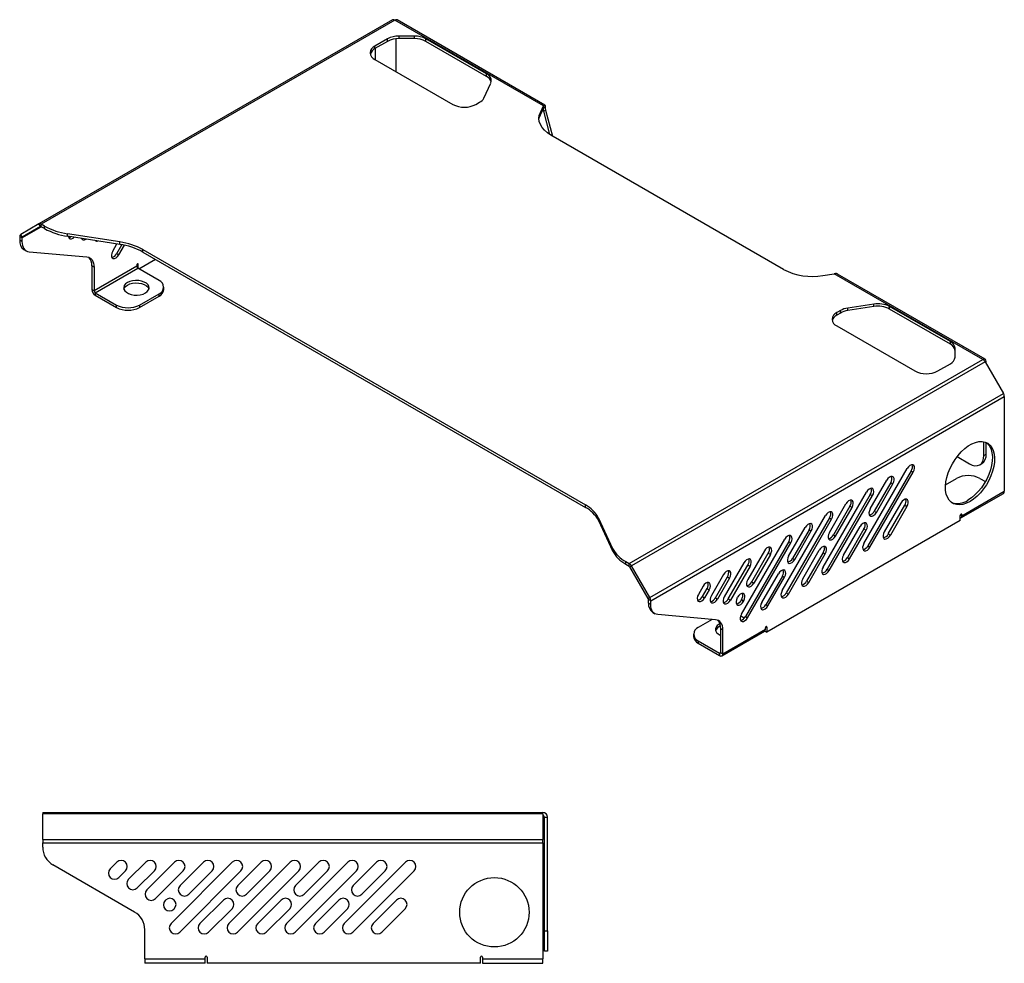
# Model space of a CAD drawing. Header units: millimetres. Extents: x 99 to 996, y 224 to 657.
# Tile 4 of 4: x 748 to 989, y 426 to 657. Entities that reach past the tile are written whole.
import ezdxf

# ---------------------------------------------------------------- set-up
doc = ezdxf.new("R2010")
doc.units = ezdxf.units.MM

msp = doc.modelspace()

# ---------------------------------------------------------------- linework, layer by layer
at = {"color": 7, "linetype": 'Continuous', "lineweight": 25}
for p, q in [((839.14, 656.93), (752.52, 606.93)), ((839.7, 656.88), (753.08, 606.87)), ((876.08, 635.88), (839.7, 656.88)), ((876.43, 636.06), (840.26, 656.93)), ((837.89, 652.29), (834.82, 650.51)), ((837.89, 651.67), (834.82, 649.9)), ((837.89, 651.67), (837.89, 652.29)), ((839.97, 652.31), (839.97, 644.28)), ((844.48, 652.96), (840.72, 652.96)), ((840.72, 652.35), (840.72, 652.96)), ((844.48, 652.35), (840.72, 652.35)), ((844.48, 652.35), (844.48, 652.96)), ((862.18, 643.7), (847.3, 652.29)), ((847.3, 651.67), (847.3, 652.29)), ((862.18, 643.09), (847.3, 651.67)), ((834.82, 649.9), (834.82, 650.51)), ((834.98, 647.16), (834.98, 649.99)), ((834.82, 647.25), (853.91, 636.23)), ((862.18, 643.09), (862.18, 643.7)), ((861.5, 637.78), (863.21, 641.47)), ((859.57, 636.23), (860.46, 636.74)), ((875.34, 634.27), (876.08, 635.88)), ((875.34, 633.65), (876.08, 635.26)), ((876.08, 635.26), (876.08, 635.88)), ((876.09, 634.54), (876.62, 634.85)), ((876.09, 634.54), (877.6, 628.89)), ((876.12, 635.37), (876.54, 635.61)), ((876.16, 635.66), (876.31, 636.07)), ((876.62, 634.85), (878.33, 628.46)), ((875.34, 633.65), (875.34, 634.27)), ((934.9, 595.8), (877.92, 628.69)), ((752.52, 606.93), (748.06, 604.35)), ((748.35, 603.53), (753.08, 606.26)), ((752.91, 606.29), (748.43, 603.7)), ((752.89, 606.28), (748.43, 603.7)), ((752.89, 606.28), (752.52, 606.93)), ((753.91, 606.39), (753.08, 606.87)), ((753.08, 606.26), (753.08, 606.87)), ((753.91, 605.78), (753.08, 606.26)), ((753.91, 605.78), (753.91, 606.39)), ((748.35, 603.53), (747.82, 603.84)), ((747.82, 603.84), (747.82, 602.95)), ((748.43, 603.7), (748.06, 604.35)), ((748.35, 603.53), (748.35, 602.64)), ((772.36, 602.54), (759.52, 604.53)), ((759.52, 603.91), (759.52, 604.53)), ((772.36, 601.93), (759.52, 603.91)), ((748.35, 602.64), (747.82, 602.95)), ((748.86, 600.66), (749.39, 600.35)), ((770.59, 600.24), (771.63, 602.04)), ((771.56, 599.68), (772.81, 601.85)), ((772.09, 599.37), (773.45, 601.73)), ((772.36, 601.93), (772.36, 602.54)), ((777.97, 600.67), (886.37, 538.09)), ((777.97, 600.06), (777.97, 600.67)), ((750.12, 600.13), (764.26, 598.86)), ((771.56, 599.68), (772.09, 599.37)), ((776.99, 595.95), (781.04, 598.29)), ((777.97, 600.06), (886.37, 537.48)), ((766.03, 596.35), (765.5, 596.65)), ((765.5, 596.65), (765.5, 590.85)), ((776.46, 596.56), (766.03, 590.54)), ((766.03, 596.35), (766.03, 590.54)), ((766.3, 590.08), (776.73, 596.1)), ((776.46, 596.87), (776.46, 596.56)), ((776.64, 597.17), (776.82, 597.07)), ((781.94, 593.09), (776.73, 596.1)), ((776.82, 596.05), (776.82, 597.07)), ((944.56, 594.3), (947.35, 594.73)), ((983.73, 573.73), (947.35, 594.73)), ((984.29, 573.79), (948.13, 594.66)), ((783.11, 590.85), (783.11, 591.46)), ((766.03, 590.54), (765.5, 590.85)), ((766.3, 590.08), (771.51, 587.07)), ((766.3, 590.08), (766.3, 589.47)), ((766.3, 589.47), (771.51, 586.46)), ((777.17, 587.07), (781.94, 589.83)), ((777.17, 586.46), (781.94, 589.21)), ((781.94, 589.21), (781.94, 589.83)), ((771.51, 586.46), (771.51, 587.07)), ((777.17, 587.07), (777.17, 586.46)), ((957.04, 587.31), (950.65, 586.32)), ((957.04, 586.69), (950.65, 585.7)), ((950.65, 585.7), (950.65, 586.32)), ((957.04, 586.69), (957.04, 587.31)), ((975.78, 578.12), (960.9, 586.71)), ((960.9, 586.09), (960.9, 586.71)), ((975.78, 577.51), (960.9, 586.09)), ((948.85, 585.72), (947.96, 585.2)), ((947.96, 584.59), (947.96, 585.2)), ((948.85, 585.11), (947.96, 584.59)), ((948.85, 585.11), (948.85, 585.72)), ((947.96, 581.94), (967.05, 570.91)), ((975.78, 577.51), (975.78, 578.12)), ((976.95, 574.32), (976.95, 576.49)), ((897.11, 523.73), (983.73, 573.73)), ((984.29, 573.14), (897.67, 523.13)), ((972.7, 570.91), (975.78, 572.69)), ((984.29, 573.14), (984.53, 573.27)), ((984.29, 573.14), (988.76, 565.41)), ((984.53, 572.74), (984.53, 573.27)), ((902.14, 515.41), (988.76, 565.41)), ((902.37, 514.62), (988.99, 564.63)), ((988.99, 564.63), (988.99, 541.43)), ((984, 550.21), (984, 553.56)), ((984.53, 550.51), (984.53, 553.39)), ((977.41, 549.92), (980.46, 548.16)), ((984, 550.21), (984.53, 550.51)), ((982.96, 547.92), (983.49, 548.22)), ((954.59, 528.64), (965.2, 547.01)), ((966.17, 546.45), (955.56, 528.08)), ((956.09, 527.77), (966.7, 546.15)), ((966.17, 546.45), (966.7, 546.15)), ((956.15, 537.11), (960.2, 544.13)), ((961.17, 543.57), (957.12, 536.55)), ((957.65, 536.24), (961.7, 543.26)), ((961.17, 543.57), (961.7, 543.26)), ((974.6, 543.03), (977.32, 544.59)), ((982.98, 544.59), (984.36, 543.8)), ((944.6, 522.87), (955.2, 541.24)), ((956.17, 540.68), (945.57, 522.31)), ((946.1, 522), (956.7, 540.37)), ((956.17, 540.68), (956.7, 540.37)), ((978.33, 534.89), (988.76, 540.91)), ((978.56, 535.41), (988.99, 541.43)), ((886.37, 537.48), (886.37, 538.09)), ((946.15, 531.33), (950.2, 538.35)), ((963.65, 538.55), (959.59, 531.53)), ((960.56, 530.97), (964.62, 537.99)), ((964.62, 537.99), (965.15, 537.68)), ((934.6, 517.1), (945.2, 535.47)), ((951.17, 537.79), (947.12, 530.77)), ((947.65, 530.47), (951.7, 537.49)), ((951.17, 537.79), (951.7, 537.49)), ((957.12, 536.55), (957.65, 536.24)), ((965.15, 537.68), (961.09, 530.66)), ((978.21, 534.29), (978.21, 535.51)), ((978.22, 535.6), (978.56, 535.41)), ((978.38, 535.82), (978.56, 535.72)), ((978.56, 535.72), (978.56, 535.41)), ((889.6, 534.86), (893.05, 527.44)), ((889.6, 534.25), (889.6, 534.86)), ((889.6, 534.25), (893.05, 526.83)), ((978.21, 534.29), (930.83, 506.94)), ((946.17, 534.91), (935.57, 516.54)), ((936.1, 516.23), (946.7, 534.6)), ((946.17, 534.91), (946.7, 534.6)), ((936.15, 525.56), (940.21, 532.58)), ((941.17, 532.02), (937.12, 525)), ((937.65, 524.7), (941.71, 531.72)), ((941.17, 532.02), (941.71, 531.72)), ((947.12, 530.77), (947.65, 530.47)), ((949.6, 525.76), (953.65, 532.78)), ((954.62, 532.22), (950.57, 525.2)), ((951.1, 524.89), (955.15, 531.91)), ((954.62, 532.22), (955.15, 531.91)), ((960.56, 530.97), (961.09, 530.66)), ((924.6, 511.33), (935.21, 529.7)), ((936.18, 529.14), (925.57, 510.77)), ((926.1, 510.46), (936.71, 528.83)), ((936.18, 529.14), (936.71, 528.83)), ((893.05, 526.83), (893.05, 527.44)), ((930.21, 526.81), (926.15, 519.79)), ((927.12, 519.23), (931.18, 526.25)), ((931.71, 525.94), (927.65, 518.92)), ((931.18, 526.25), (931.71, 525.94)), ((939.6, 519.98), (943.65, 527)), ((944.62, 526.44), (940.57, 519.42)), ((941.1, 519.12), (945.15, 526.14)), ((944.62, 526.44), (945.15, 526.14)), ((955.56, 528.08), (956.09, 527.77)), ((896.28, 524.21), (897.11, 523.73)), ((896.28, 523.59), (896.28, 524.21)), ((896.28, 523.59), (897.11, 523.12)), ((897.11, 523.12), (897.11, 523.73)), ((925.21, 523.92), (920.41, 515.61)), ((937.12, 525), (937.65, 524.7)), ((950.57, 525.2), (951.1, 524.89)), ((897.67, 523.13), (897.3, 522.92)), ((901.76, 515.19), (897.3, 522.92)), ((902.14, 515.41), (897.67, 523.13)), ((920.21, 521.04), (917.24, 515.9)), ((921.38, 515.05), (926.18, 523.36)), ((926.71, 523.06), (921.91, 514.75)), ((926.18, 523.36), (926.71, 523.06)), ((929.6, 514.21), (933.65, 521.23)), ((945.57, 522.31), (946.1, 522)), ((918.21, 515.34), (921.18, 520.48)), ((921.71, 520.17), (918.74, 515.03)), ((921.18, 520.48), (921.71, 520.17)), ((927.12, 519.23), (927.65, 518.92)), ((934.62, 520.67), (930.57, 513.65)), ((931.1, 513.34), (935.15, 520.37)), ((934.62, 520.67), (935.15, 520.37)), ((940.57, 519.42), (941.1, 519.12)), ((915.21, 518.15), (914.07, 516.18)), ((915.04, 515.62), (916.18, 517.59)), ((916.71, 517.29), (915.57, 515.31)), ((916.18, 517.59), (916.71, 517.29)), ((935.57, 516.54), (936.1, 516.23)), ((902.14, 515.41), (901.76, 515.19)), ((902.37, 514.62), (901.84, 514.93)), ((901.84, 514.04), (901.84, 514.93)), ((902.37, 513.73), (901.84, 514.04)), ((902.37, 513.73), (902.37, 514.62)), ((915.04, 515.62), (915.57, 515.31)), ((918.21, 515.34), (918.74, 515.03)), ((921.38, 515.05), (921.91, 514.75)), ((923.58, 515.33), (923.65, 515.46)), ((924.62, 514.9), (924.55, 514.77)), ((924.55, 514.77), (925.08, 514.46)), ((924.62, 514.9), (925.15, 514.59)), ((925.08, 514.46), (925.15, 514.59)), ((902.87, 511.75), (903.4, 511.44)), ((930.57, 513.65), (931.1, 513.34)), ((918.28, 509.95), (904.14, 511.22)), ((917.45, 510.03), (914.04, 508.06)), ((924.47, 510.81), (924.39, 510.86)), ((925.27, 510.35), (924.47, 510.81)), ((925.57, 510.77), (926.1, 510.46)), ((920.05, 507.44), (919.52, 507.74)), ((919.52, 501.94), (919.52, 507.74)), ((919.81, 501.11), (930.24, 507.14)), ((920.05, 501.63), (930.48, 507.65)), ((920.05, 501.63), (920.05, 507.44)), ((930.34, 507.22), (930.83, 506.94)), ((930.48, 507.65), (930.48, 507.96)), ((930.65, 508.26), (930.83, 508.16)), ((930.83, 508.16), (930.83, 506.94)), ((912.86, 506.43), (912.86, 505.81)), ((914.04, 504.79), (914.04, 504.18)), ((914.04, 504.79), (919.25, 501.78)), ((914.04, 504.18), (919.25, 501.17)), ((919.52, 501.94), (919.25, 501.78)), ((919.25, 501.78), (919.25, 501.17)), ((919.52, 501.94), (920.05, 501.63)), ((753.45, 462.74), (753.45, 462.41)), ((753.45, 462.74), (875.95, 462.74)), ((753.45, 456.1), (753.45, 462.41)), ((875.95, 462.41), (753.45, 462.41)), ((875.95, 462.41), (875.95, 462.74)), ((875.95, 462.41), (875.95, 456.1)), ((876.33, 461.62), (877.08, 461.62)), ((876.33, 433.74), (876.33, 461.62)), ((877.08, 433.74), (877.08, 461.62)), ((753.45, 456.1), (753.45, 455.31)), ((753.45, 456.1), (875.95, 456.1)), ((875.95, 455.31), (875.95, 456.1)), ((753.45, 454.22), (753.45, 455.31)), ((753.45, 455.31), (875.95, 455.31)), ((875.95, 455.31), (875.95, 426.9)), ((775.95, 438.34), (755.95, 449.89)), ((771.61, 450.55), (770, 448.94)), ((778.68, 450.55), (774.48, 446.35)), ((785.75, 450.55), (778.97, 443.76)), ((784.89, 435.55), (799.89, 450.55)), ((792.82, 450.55), (787.09, 444.82)), ((799.03, 435.55), (814.03, 450.55)), ((801.23, 444.82), (806.96, 450.55)), ((813.17, 435.55), (828.17, 450.55)), ((815.37, 444.82), (821.1, 450.55)), ((827.31, 435.55), (842.31, 450.55)), ((829.51, 444.82), (835.24, 450.55)), ((773.73, 448.43), (772.12, 446.82)), ((780.8, 448.43), (776.61, 444.23)), ((787.87, 448.43), (781.09, 441.64)), ((787.01, 433.43), (802.01, 448.43)), ((794.94, 448.43), (789.21, 442.7)), ((801.15, 433.43), (816.15, 448.43)), ((803.35, 442.7), (809.08, 448.43)), ((815.29, 433.43), (830.29, 448.43)), ((817.49, 442.7), (823.22, 448.43)), ((829.43, 433.43), (844.43, 448.43)), ((831.63, 442.7), (837.36, 448.43)), ((783.45, 441.18), (783.56, 441.28)), ((785.57, 439.06), (785.68, 439.16)), ((791.96, 435.55), (797.7, 441.28)), ((794.08, 433.43), (799.82, 439.16)), ((806.1, 435.55), (811.84, 441.28)), ((808.22, 433.43), (813.96, 439.16)), ((820.24, 435.55), (825.98, 441.28)), ((822.36, 433.43), (828.1, 439.16)), ((840.12, 441.28), (834.38, 435.55)), ((842.24, 439.16), (836.5, 433.43)), ((778.45, 426.9), (778.45, 434.01)), ((876.33, 433.74), (877.08, 433.74)), ((876.33, 428.74), (876.33, 433.74)), ((877.08, 433.74), (877.08, 428.74)), ((793.2, 426.9), (793.2, 427.27)), ((793.7, 427.27), (793.7, 425.77)), ((860.7, 425.77), (860.7, 427.27)), ((861.2, 427.27), (861.2, 426.9)), ((877.08, 428.74), (876.33, 428.74)), ((778.45, 426.9), (793.2, 426.9)), ((778.45, 426.9), (778.45, 425.77)), ((793.2, 425.77), (778.45, 425.77)), ((793.2, 425.77), (793.2, 426.9)), ((860.7, 425.77), (793.7, 425.77)), ((861.2, 426.9), (875.95, 426.9)), ((861.2, 426.9), (861.2, 425.77)), ((861.2, 425.77), (875.95, 425.77)), ((875.95, 425.77), (875.95, 426.9))]:
    msp.add_line(p, q, dxfattribs=at)
at = {"color": 7, "linetype": 'Continuous', "lineweight": 25, "flags": 128}
for points in [[(877.92, 628.69), (877.06, 629.26), (876.33, 629.89), (875.76, 630.56), (875.34, 631.28), (875.08, 632.02), (875, 632.77), (875.08, 633.53), (875.34, 634.27)], [(875.01, 632.47), (875.08, 632.91), (875.34, 633.65)], [(759.76, 603.88), (759.78, 603.75), (759.94, 603.45), (760.2, 603.3), (760.53, 603.31), (760.9, 603.49), (761.12, 603.67)], [(759.84, 603.59), (760, 603.62), (760.35, 603.79)], [(762.98, 603.38), (763.11, 603.17), (763.37, 603.02), (763.7, 603.03), (764.07, 603.21), (764.07, 603.21)], [(763.01, 603.31), (763.17, 603.34), (763.2, 603.35)], [(748.35, 602.64), (748.38, 602.13), (748.48, 601.66), (748.62, 601.24), (748.83, 600.88), (749.09, 600.58), (749.39, 600.35), (749.74, 600.2), (750.12, 600.13)], [(764.26, 598.86), (764.65, 598.79), (765, 598.64), (765.3, 598.41), (765.56, 598.12), (765.76, 597.76), (765.91, 597.34), (766, 596.86), (766.03, 596.35)], [(770.59, 600.24), (770.37, 599.76), (770.28, 599.3), (770.31, 598.89), (770.47, 598.6), (770.73, 598.45), (771.06, 598.46), (771.43, 598.64), (771.78, 598.95), (772.09, 599.37)], [(776.82, 597.07), (776.8, 597.14), (776.76, 597.19), (776.71, 597.2), (776.64, 597.17), (776.57, 597.12), (776.51, 597.04), (776.48, 596.95), (776.46, 596.87)], [(774.18, 592.57), (773.72, 592.23), (773.41, 591.83), (773.28, 591.4), (773.32, 590.97), (773.54, 590.55), (773.93, 590.18), (774.47, 589.87), (775.11, 589.65), (775.83, 589.52), (776.58, 589.49), (777.32, 589.57), (778.01, 589.75), (778.6, 590.02), (779.07, 590.36), (779.38, 590.76), (779.51, 591.18), (779.47, 591.62), (779.24, 592.03), (778.85, 592.41), (778.32, 592.71), (777.68, 592.94), (776.96, 593.07), (776.21, 593.09), (775.46, 593.02), (774.78, 592.84), (774.18, 592.57)], [(773.31, 590.99), (773.41, 591.22), (773.72, 591.61), (774.18, 591.96), (774.78, 592.23), (775.46, 592.4), (776.21, 592.48), (776.96, 592.46), (777.68, 592.33), (778.32, 592.1), (778.85, 591.79), (779.24, 591.42), (779.47, 591.01), (779.47, 590.99)], [(980.59, 538.93), (979.72, 538.5), (978.86, 538.22), (978.04, 538.11), (977.28, 538.17), (976.58, 538.39), (975.97, 538.76), (975.46, 539.29), (975.06, 539.96), (974.78, 540.76), (974.62, 541.66), (974.59, 542.66), (974.68, 543.72), (974.9, 544.83), (975.25, 545.96), (975.7, 547.09), (976.27, 548.19), (976.92, 549.24), (977.65, 550.23), (978.44, 551.11), (979.29, 551.89), (980.15, 552.54), (981.03, 553.05), (981.9, 553.4), (982.74, 553.59), (983.53, 553.62), (984.27, 553.48), (984.92, 553.19), (985.48, 552.73), (985.94, 552.13), (986.28, 551.4), (986.5, 550.54), (986.6, 549.59), (986.57, 548.56), (986.41, 547.47), (986.12, 546.35), (985.72, 545.22), (985.21, 544.1), (984.6, 543.02), (983.91, 542), (983.14, 541.06), (982.32, 540.22), (981.47, 539.51), (980.59, 538.93)], [(984.57, 553.37), (984.95, 553.04), (985.41, 552.44), (985.75, 551.7), (985.97, 550.85), (986.07, 549.9), (986.04, 548.87), (985.88, 547.78), (985.59, 546.66), (985.19, 545.52), (984.68, 544.4), (984.07, 543.32), (983.38, 542.3), (982.61, 541.37), (981.79, 540.53), (980.94, 539.82), (980.06, 539.24)], [(980.46, 548.16), (981.15, 547.84), (981.81, 547.69), (982.43, 547.72), (982.96, 547.92), (983.4, 548.28), (983.73, 548.8), (983.93, 549.45), (984, 550.21)], [(966.7, 546.15), (966.91, 546.62), (967.01, 547.08), (966.98, 547.49), (966.82, 547.78), (966.56, 547.93), (966.23, 547.92), (965.86, 547.75), (965.5, 547.43), (965.2, 547.01)], [(961.7, 543.26), (961.91, 543.73), (962.01, 544.2), (961.98, 544.6), (961.82, 544.9), (961.56, 545.05), (961.23, 545.03), (960.86, 544.86), (960.5, 544.54), (960.2, 544.13)], [(956.7, 540.37), (956.91, 540.84), (957.01, 541.31), (956.98, 541.72), (956.82, 542.01), (956.56, 542.16), (956.23, 542.15), (955.86, 541.97), (955.5, 541.66), (955.2, 541.24)], [(951.7, 537.49), (951.91, 537.96), (952.01, 538.42), (951.98, 538.83), (951.82, 539.13), (951.56, 539.28), (951.23, 539.26), (950.86, 539.09), (950.51, 538.77), (950.2, 538.35)], [(965.15, 537.68), (965.36, 538.15), (965.45, 538.62), (965.42, 539.02), (965.27, 539.32), (965.01, 539.47), (964.67, 539.46), (964.3, 539.28), (963.95, 538.97), (963.65, 538.55)], [(946.7, 534.6), (946.92, 535.07), (947.01, 535.54), (946.98, 535.94), (946.82, 536.24), (946.56, 536.39), (946.23, 536.38), (945.86, 536.2), (945.51, 535.89), (945.2, 535.47)], [(956.15, 537.11), (955.94, 536.64), (955.84, 536.17), (955.87, 535.76), (956.03, 535.47), (956.29, 535.32), (956.62, 535.33), (956.99, 535.51), (957.35, 535.82), (957.65, 536.24)], [(978.56, 535.72), (978.55, 535.79), (978.51, 535.83), (978.45, 535.84), (978.38, 535.82), (978.31, 535.76), (978.26, 535.69), (978.22, 535.6), (978.21, 535.51)], [(941.71, 531.72), (941.92, 532.19), (942.01, 532.65), (941.98, 533.06), (941.82, 533.35), (941.56, 533.5), (941.23, 533.49), (940.86, 533.32), (940.51, 533), (940.21, 532.58)], [(955.15, 531.91), (955.36, 532.38), (955.46, 532.85), (955.42, 533.25), (955.27, 533.55), (955.01, 533.7), (954.67, 533.68), (954.31, 533.51), (953.95, 533.19), (953.65, 532.78)], [(936.71, 528.83), (936.92, 529.3), (937.01, 529.77), (936.98, 530.17), (936.82, 530.47), (936.56, 530.62), (936.23, 530.6), (935.86, 530.43), (935.51, 530.11), (935.21, 529.7)], [(946.15, 531.33), (945.94, 530.86), (945.84, 530.4), (945.88, 529.99), (946.03, 529.7), (946.29, 529.55), (946.63, 529.56), (946.99, 529.73), (947.35, 530.05), (947.65, 530.47)], [(959.59, 531.53), (959.38, 531.06), (959.29, 530.59), (959.32, 530.19), (959.48, 529.89), (959.74, 529.74), (960.07, 529.75), (960.44, 529.93), (960.79, 530.24), (961.09, 530.66)], [(954.59, 528.64), (954.38, 528.17), (954.29, 527.7), (954.32, 527.3), (954.48, 527), (954.74, 526.85), (955.07, 526.87), (955.44, 527.04), (955.79, 527.36), (956.09, 527.77)], [(931.71, 525.94), (931.92, 526.41), (932.01, 526.88), (931.98, 527.29), (931.83, 527.58), (931.57, 527.73), (931.23, 527.72), (930.86, 527.54), (930.51, 527.23), (930.21, 526.81)], [(945.15, 526.14), (945.36, 526.61), (945.46, 527.07), (945.42, 527.48), (945.27, 527.77), (945.01, 527.93), (944.67, 527.91), (944.31, 527.74), (943.95, 527.42), (943.65, 527)], [(926.71, 523.06), (926.92, 523.53), (927.01, 523.99), (926.98, 524.4), (926.83, 524.7), (926.57, 524.85), (926.23, 524.83), (925.86, 524.66), (925.51, 524.34), (925.21, 523.92)], [(936.15, 525.56), (935.94, 525.09), (935.85, 524.63), (935.88, 524.22), (936.03, 523.92), (936.29, 523.77), (936.63, 523.79), (936.99, 523.96), (937.35, 524.28), (937.65, 524.7)], [(949.6, 525.76), (949.38, 525.28), (949.29, 524.82), (949.32, 524.41), (949.48, 524.12), (949.74, 523.97), (950.07, 523.98), (950.44, 524.16), (950.79, 524.47), (951.1, 524.89)], [(921.71, 520.17), (921.92, 520.64), (922.01, 521.11), (921.98, 521.51), (921.83, 521.81), (921.57, 521.96), (921.23, 521.95), (920.87, 521.77), (920.51, 521.46), (920.21, 521.04)], [(935.15, 520.37), (935.36, 520.84), (935.46, 521.3), (935.43, 521.71), (935.27, 522), (935.01, 522.15), (934.68, 522.14), (934.31, 521.97), (933.95, 521.65), (933.65, 521.23)], [(944.6, 522.87), (944.39, 522.4), (944.29, 521.93), (944.32, 521.53), (944.48, 521.23), (944.74, 521.08), (945.07, 521.09), (945.44, 521.27), (945.79, 521.58), (946.1, 522)], [(916.71, 517.29), (916.92, 517.76), (917.02, 518.22), (916.98, 518.63), (916.83, 518.92), (916.57, 519.07), (916.23, 519.06), (915.87, 518.89), (915.51, 518.57), (915.21, 518.15)], [(926.15, 519.79), (925.94, 519.32), (925.85, 518.85), (925.88, 518.45), (926.03, 518.15), (926.3, 518), (926.63, 518.02), (927, 518.19), (927.35, 518.51), (927.65, 518.92)], [(939.6, 519.98), (939.39, 519.51), (939.29, 519.05), (939.32, 518.64), (939.48, 518.35), (939.74, 518.2), (940.07, 518.21), (940.44, 518.38), (940.8, 518.7), (941.1, 519.12)], [(914.07, 516.18), (913.86, 515.71), (913.76, 515.24), (913.8, 514.84), (913.95, 514.54), (914.21, 514.39), (914.55, 514.4), (914.91, 514.58), (915.27, 514.89), (915.57, 515.31)], [(925.15, 514.59), (925.36, 515.06), (925.46, 515.53), (925.43, 515.93), (925.27, 516.23), (925.01, 516.38), (924.68, 516.37), (924.31, 516.19), (923.96, 515.88), (923.65, 515.46)], [(934.6, 517.1), (934.39, 516.63), (934.29, 516.16), (934.32, 515.76), (934.48, 515.46), (934.74, 515.31), (935.07, 515.32), (935.44, 515.5), (935.8, 515.81), (936.1, 516.23)], [(904.14, 511.22), (903.75, 511.29), (903.4, 511.44), (903.1, 511.67), (902.84, 511.97), (902.64, 512.33), (902.49, 512.75), (902.4, 513.22), (902.37, 513.73)], [(917.24, 515.9), (917.03, 515.43), (916.93, 514.96), (916.96, 514.55), (917.12, 514.26), (917.38, 514.11), (917.71, 514.12), (918.08, 514.3), (918.44, 514.61), (918.74, 515.03)], [(920.41, 515.61), (920.2, 515.14), (920.1, 514.68), (920.13, 514.27), (920.29, 513.98), (920.55, 513.82), (920.88, 513.84), (921.25, 514.01), (921.61, 514.33), (921.91, 514.75)], [(923.58, 515.33), (923.37, 514.86), (923.27, 514.39), (923.3, 513.99), (923.46, 513.69), (923.72, 513.54), (924.05, 513.55), (924.42, 513.73), (924.78, 514.04), (925.08, 514.46)], [(929.6, 514.21), (929.39, 513.74), (929.29, 513.27), (929.32, 512.87), (929.48, 512.57), (929.74, 512.42), (930.07, 512.44), (930.44, 512.61), (930.8, 512.93), (931.1, 513.34)], [(924.6, 511.33), (924.39, 510.85), (924.29, 510.39), (924.32, 509.98), (924.48, 509.69), (924.74, 509.54), (925.07, 509.55), (925.44, 509.73), (925.8, 510.04), (926.1, 510.46)], [(919.32, 508.98), (919.14, 508.89), (918.68, 508.55), (918.37, 508.15), (918.23, 507.72), (918.28, 507.29), (918.5, 506.87), (918.89, 506.5), (919.42, 506.19), (919.52, 506.15)], [(920.05, 507.44), (920.02, 507.95), (919.93, 508.43), (919.78, 508.85), (919.57, 509.21), (919.32, 509.5), (919.01, 509.73), (918.66, 509.88), (918.28, 509.95)], [(930.83, 508.16), (930.82, 508.23), (930.78, 508.28), (930.72, 508.29), (930.65, 508.26), (930.58, 508.21), (930.53, 508.13), (930.49, 508.04), (930.48, 507.96)]]:
    msp.add_lwpolyline(points, dxfattribs=at)
at = {"color": 7, "linetype": 'Continuous', "lineweight": 25}
msp.add_circle((864.08, 438.27), 8.5, dxfattribs=at)
for centre, radius, start, end in [((839.37, 656.42), 0.566, 54.3818, 114.314), ((840.03, 656.42), 0.566, 65.6929, 125.6176), ((840.6, 647.19), 5.77, 88.8559, 118.0402), ((840.6, 646.58), 5.77, 88.8559, 118.0402), ((844.59, 647.19), 5.77, 61.9598, 91.1441), ((844.59, 646.58), 5.77, 61.9598, 91.1441), ((835.74, 647.96), 2.14, 115.3814, 163.4582), ((835.44, 648.88), 1.75, 110.7834, 249.2166), ((861.55, 642.06), 1.76, 340.539, 69.2579), ((861.18, 641.08), 2.24, 17.6515, 63.5088), ((859.33, 638.92), 2.45, 297.6449, 332.3489), ((856.74, 641.69), 6.15, 242.6097, 297.3903), ((878.42, 635.18), 2.41, 181.8657, 195.338), ((878.77, 635.46), 2.23, 176.0414, 195.7715), ((752.75, 606.41), 0.566, 54.3818, 114.314), ((752.97, 606.11), 0.189, 54.3818, 114.314), ((761.77, 620.64), 16.27, 241.1112, 262.0227), ((761.77, 620.03), 16.27, 241.1112, 262.0227), ((748.39, 603.89), 0.566, 125.698, 185.6204), ((748.54, 603.55), 0.189, 125.698, 185.6204), ((750.19, 602.64), 2.39, 172.6245, 236.0633), ((766.7, 603.35), 0.633, 230.4923, 291.9216), ((770.11, 586.42), 16.27, 61.1112, 82.0227), ((770.11, 585.81), 16.27, 61.1112, 82.0227), ((762.85, 596.87), 2.66, 355.2979, 45.47), ((770.06, 600.35), 1.64, 280.8429, 335.6521), ((777.04, 596.59), 0.576, 182.6055, 237.3945), ((941.96, 609.43), 15.35, 242.6428, 279.7711), ((781.32, 591.46), 1.75, 290.7834, 69.2166), ((767.23, 590.93), 1.73, 182.6055, 237.3945), ((766.61, 590.57), 0.576, 182.6055, 237.3945), ((781.11, 591.05), 2.01, 294.3747, 354.3052), ((774.34, 592.53), 6.15, 242.6097, 297.3903), ((774.34, 591.92), 6.15, 242.6097, 297.3903), ((951.37, 581.16), 5.21, 97.9773, 118.8888), ((958.08, 581.25), 6.14, 62.6428, 99.7711), ((958.08, 580.64), 6.14, 62.6428, 99.7711), ((948.88, 582.65), 2.14, 115.3814, 163.4582), ((948.58, 583.57), 1.75, 110.7834, 249.2166), ((951.37, 580.55), 5.21, 97.9773, 118.8888), ((974.95, 576.29), 2.01, 5.6948, 65.6253), ((974.95, 575.68), 2.01, 5.6948, 65.6253), ((974.95, 574.52), 2.01, 294.3747, 354.3052), ((984.04, 573.35), 0.491, 350.786, 129.2033), ((982.87, 572.36), 1.62, 28.8556, 58.0453), ((969.88, 576.37), 6.15, 242.6097, 297.3903), ((987.37, 564.57), 1.62, 1.9565, 31.1437), ((982.15, 550.21), 2.4, 304.0564, 7.2558), ((964.84, 547.41), 1.64, 324.3487, 19.1602), ((980.15, 539.13), 6.15, 62.6097, 117.3903), ((959.84, 544.52), 1.64, 324.3487, 19.1602), ((954.84, 541.64), 1.64, 324.3487, 19.1602), ((988.44, 541.37), 0.555, 305.0133, 6.2988), ((882.81, 531.3), 7.67, 27.6511, 62.3551), ((949.84, 538.75), 1.64, 324.3487, 19.1602), ((963.28, 538.94), 1.64, 324.3487, 19.1602), ((977.53, 542.85), 4.41, 250.9553, 305.0655), ((882.81, 530.69), 7.67, 27.6511, 62.3551), ((944.84, 535.86), 1.64, 324.3487, 19.1602), ((955.62, 537.22), 1.64, 280.8429, 335.6521), ((939.84, 532.98), 1.64, 324.3487, 19.1602), ((953.28, 533.17), 1.64, 324.3487, 19.1602), ((978.06, 535.33), 0.501, 286.34, 9.1003), ((934.84, 530.09), 1.64, 324.3487, 19.1602), ((945.62, 531.45), 1.64, 280.8429, 335.6521), ((959.07, 531.64), 1.64, 280.8429, 335.6521), ((899.84, 531), 7.67, 207.6511, 242.3551), ((899.84, 530.39), 7.67, 207.6511, 242.3551), ((929.84, 527.21), 1.64, 324.3487, 19.1602), ((943.29, 527.4), 1.64, 324.3487, 19.1602), ((954.07, 528.76), 1.64, 280.8429, 335.6521), ((896.25, 522.35), 1.62, 28.8556, 58.0453), ((924.84, 524.32), 1.64, 324.3487, 19.1602), ((935.63, 525.68), 1.64, 280.8429, 335.6521), ((949.07, 525.87), 1.64, 280.8429, 335.6521), ((896.83, 522.66), 0.541, 28.8556, 58.0453), ((919.84, 521.43), 1.64, 324.3487, 19.1602), ((933.29, 521.63), 1.64, 324.3487, 19.1602), ((944.07, 522.99), 1.64, 280.8429, 335.6521), ((914.85, 518.55), 1.64, 324.3487, 19.1602), ((925.63, 519.91), 1.64, 280.8429, 335.6521), ((939.07, 520.1), 1.64, 280.8429, 335.6521), ((923.29, 515.86), 1.64, 324.3487, 19.1602), ((934.07, 517.21), 1.64, 280.8429, 335.6521), ((901.3, 514.91), 0.541, 1.9565, 31.1437), ((904.35, 513.8), 2.53, 174.5293, 234.1585), ((900.75, 514.57), 1.62, 1.9565, 31.1437), ((913.54, 516.3), 1.64, 280.8429, 335.6521), ((916.71, 516.01), 1.64, 280.8429, 335.6521), ((919.88, 515.73), 1.64, 280.8429, 335.6521), ((923.05, 515.45), 1.64, 280.8429, 335.6521), ((929.07, 514.33), 1.64, 280.8429, 335.6521), ((916.87, 507.96), 2.66, 355.2979, 45.47), ((924.07, 511.44), 1.64, 280.8429, 335.6521), ((914.66, 506.43), 1.75, 110.7834, 249.2166), ((920.12, 506.55), 1.99, 109.2821, 157.8334), ((929.92, 507.59), 0.555, 305.0133, 6.2988), ((914.87, 506.01), 2.01, 185.6948, 245.6253), ((919.35, 501.91), 0.164, 230.7967, 9.214), ((919.56, 501.55), 0.491, 230.7967, 9.214), ((875.95, 461.62), 1.12, 0, 90), ((875.95, 461.62), 0.375, 0, 90), ((758.45, 454.22), 5, 180, 240), ((771.06, 447.88), 1.5, 135, 315), ((772.67, 449.49), 1.5, 315, 135), ((779.74, 449.49), 1.5, 315, 135), ((786.81, 449.49), 1.5, 315, 135), ((793.88, 449.49), 1.5, 315, 135), ((800.95, 449.49), 1.5, 315, 135), ((808.02, 449.49), 1.5, 315, 135), ((815.09, 449.49), 1.5, 315, 135), ((822.16, 449.49), 1.5, 315, 135), ((829.23, 449.49), 1.5, 315, 135), ((836.3, 449.49), 1.5, 315, 135), ((843.37, 449.49), 1.5, 315, 135), ((775.54, 445.29), 1.5, 135, 315), ((788.15, 443.76), 1.5, 135, 315), ((802.29, 443.76), 1.5, 135, 315), ((816.43, 443.76), 1.5, 135, 315), ((830.57, 443.76), 1.5, 135, 315), ((780.03, 442.7), 1.5, 135, 315), ((784.62, 440.22), 1.5, 315, 135), ((798.76, 440.22), 1.5, 315, 135), ((812.9, 440.22), 1.5, 315, 135), ((827.04, 440.22), 1.5, 315, 135), ((841.18, 440.22), 1.5, 315, 135), ((784.51, 440.12), 1.5, 135, 315), ((773.45, 434.01), 5, 0, 60), ((785.95, 434.49), 1.5, 135, 315), ((793.02, 434.49), 1.5, 135, 315), ((800.09, 434.49), 1.5, 135, 315), ((807.16, 434.49), 1.5, 135, 315), ((814.23, 434.49), 1.5, 135, 315), ((821.3, 434.49), 1.5, 135, 315), ((828.37, 434.49), 1.5, 135, 315), ((835.44, 434.49), 1.5, 135, 315), ((793.45, 427.27), 0.25, 0, 180), ((860.95, 427.27), 0.25, 0, 180)]:
    msp.add_arc(centre, radius, start, end, dxfattribs=at)
for points in [[(876.08, 635.88), (876.16, 635.98), (876.24, 636.05), (876.31, 636.07)], [(947.88, 594.76), (947.71, 594.79), (947.53, 594.78), (947.35, 594.73)]]:
    msp.add_open_spline(points, degree=3, dxfattribs=at)
for points, knots in [([(876.08, 635.44), (876.09, 635.49), (876.12, 635.58), (876.14, 635.63), (876.16, 635.66)], [0, 0, 0, 0, 0.489817, 1, 1, 1, 1]), ([(876.31, 636.07), (876.32, 636.07), (876.34, 636.08), (876.37, 636.08), (876.4, 636.07), (876.42, 636.06), (876.44, 636.05), (876.46, 636.03), (876.48, 636.01), (876.5, 635.98), (876.51, 635.96), (876.52, 635.92), (876.53, 635.89), (876.54, 635.86), (876.54, 635.82), (876.55, 635.78), (876.55, 635.74), (876.55, 635.7), (876.55, 635.65), (876.55, 635.62), (876.54, 635.61)], [0, 0, 0, 0, 0.065982, 0.130705, 0.194173, 0.256392, 0.317366, 0.377101, 0.435605, 0.492882, 0.54894, 0.603786, 0.657428, 0.709875, 0.761135, 0.811218, 0.860135, 0.907896, 0.954513, 1, 1, 1, 1]), ([(948.13, 594.66), (948.12, 594.67), (948.05, 594.72), (947.95, 594.74), (947.88, 594.76)], [0, 0, 0, 0, 0.201157, 1, 1, 1, 1])]:
    msp.add_open_spline(points, degree=3, knots=knots, dxfattribs=at)

doc.saveas('drawing.dxf')
